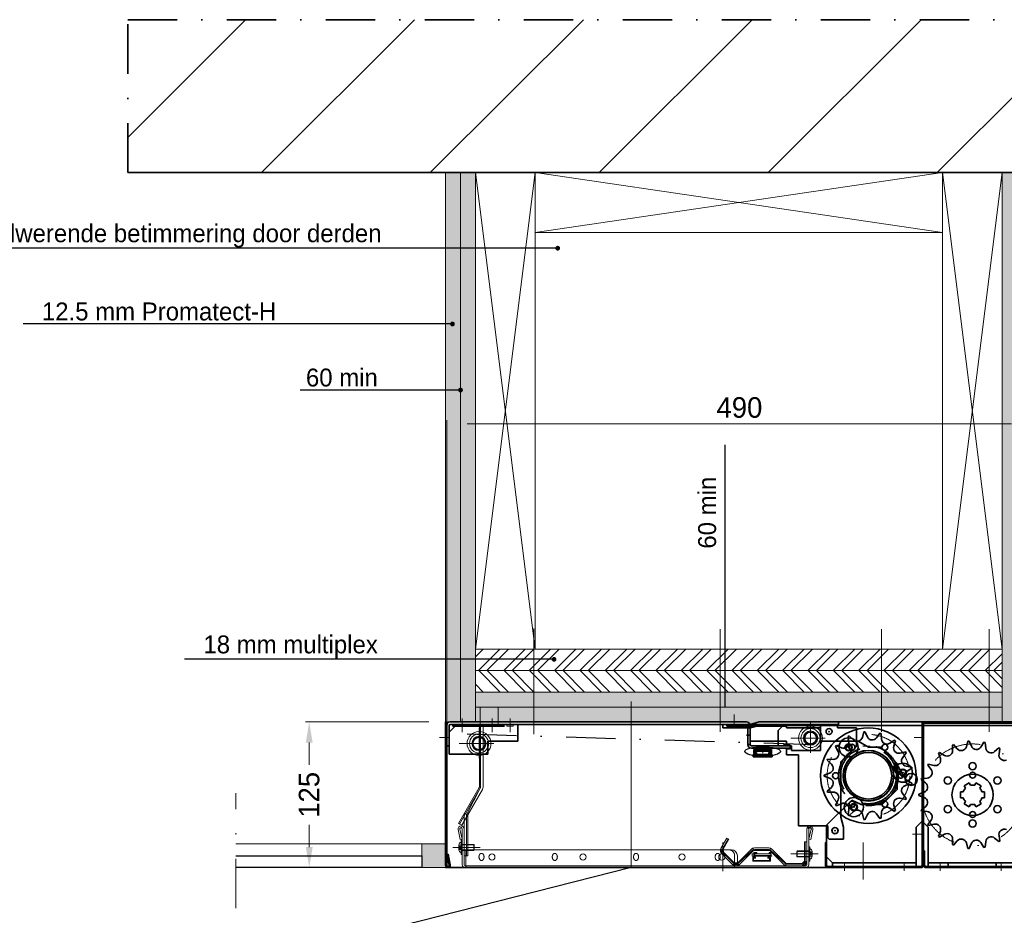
# Model space of a CAD drawing. Extents: x 50445 to 145605, y -10968 to 41989.
# Tile 63 of 256: x 58989 to 63110, y 22555 to 26305. Entities that reach past the tile are written whole.
import ezdxf
from ezdxf import colors
from ezdxf.entities.mleader import LeaderData, LeaderLine
from ezdxf.math import Vec2, Vec3

# ---------------------------------------------------------------- set-up
doc = ezdxf.new("R2010")
doc.units = 0
doc.header["$LTSCALE"] = 414.30304
doc.header["$MEASUREMENT"] = 0
doc.linetypes.add('DASHDOT', pattern=[1, 0.5, -0.25, 0, -0.25])
doc.linetypes.add('DASHED', pattern=[0.75, 0.5, -0.25])
doc.layers.get('0').update_dxf_attribs({"linetype": 'CONTINUOUS'})
doc.layers.get('Defpoints').update_dxf_attribs({"linetype": 'CONTINUOUS'})
for name, color, linetype, lineweight in [('A-CLNG-SUSP', 5, 'CONTINUOUS', 25), ('A-GENM', 6, 'CONTINUOUS', 18), ('BLECH', 5, 'CONTINUOUS', 35), ('ELEKTRIK', 7, 'CONTINUOUS', 0), ('GEWEBE', 171, 'CONTINUOUS', 25), ('GEWINDELINIEN', 94, 'CONTINUOUS', 18), ('HILFSLINIEN', 3, 'CONTINUOUS', 13), ('LIJN18', 30, 'CONTINUOUS', 18), ('LIJN25', 92, 'CONTINUOUS', 18), ('MITTELLINIEN', 7, 'DASHDOT', 18), ('PROMAT', 7, 'CONTINUOUS', 35), ('SCHRAFFUR WÄNDE', 34, 'CONTINUOUS', 18), ('STAHLBAU', 7, 'CONTINUOUS', 35), ('Standard', 7, 'CONTINUOUS', 25), ('UNSICHTBARE', 7, 'DASHED', 18)]:
    doc.layers.add(name, color=color, linetype=linetype, lineweight=lineweight)
doc.dimstyles.get("Standard").update_dxf_attribs({"dimtxt": 0.18, "dimasz": 0.18, "dimexe": 0.18, "dimexo": 0.0625, "dimgap": 0.09, "dimtad": 0, "dimtih": 1, "dimtoh": 1, "dimdec": 4, "dimzin": 0, "dimdsep": 46, "dimtxsty": 'Standard', "dimcen": 0.09, "dimadec": 0, "dimazin": 0, "dimtfac": 1, "dimtdec": 4, "dimtofl": 0, "dimtmove": 0, "dimatfit": 3, "dimfxl": 1, "dimtolj": 1, "dimtzin": 0, "dimarcsym": 0})

# ---------------------------------------------------------------- blocks, each defined once
blk = doc.blocks.new('*D516')
at = {"layer": 'Defpoints', "color": 0, "linetype": 'Continuous', "lineweight": 0, "transparency": 16777216}
for p in [(60200.4, 23364.2), (60716.3, 23364.2), (60781.3, 22754.2)]:
    blk.add_point(p, dxfattribs=at)
at = {"layer": 'LIJN18', "color": 0, "linetype": 'Continuous', "lineweight": 0, "transparency": 16777216}
for p, q in [((60701.3, 23364.2), (60185.4, 23364.2)), ((60200.4, 23278.2), (60200.4, 23184.5)), ((60200.4, 22840.2), (60200.4, 22933.8)), ((60766.3, 22754.2), (60185.4, 22754.2))]:
    blk.add_line(p, q, dxfattribs=at)
for points in [[(60186.1, 23278.2), (60214.8, 23278.2), (60200.4, 23364.2)], [(60186.1, 22840.2), (60214.8, 22840.2), (60200.4, 22754.2)]]:
    blk.add_solid(points, dxfattribs=at)
at = {"layer": 'LIJN18', "color": 0, "linetype": 'Continuous', "lineweight": 0, "transparency": 16777216, "insert": (60200.4, 23059.2), "char_height": 86, "attachment_point": 5, "rotation": 90}
blk.add_mtext('\\A1;125', dxfattribs=at)
blk = doc.blocks.new('*D517')
at = {"layer": 'Defpoints', "color": 0, "linetype": 'Continuous', "lineweight": 0, "transparency": 16777216}
for p in [(60776.3, 24612.4), (60776.3, 23351.7), (63226.3, 23299.2)]:
    blk.add_point(p, dxfattribs=at)
at = {"layer": 'LIJN18', "color": 0, "linetype": 'Continuous', "lineweight": 0, "transparency": 16777216}
for p, q in [((60776.3, 23366.7), (60776.3, 24627.4)), ((63140.3, 24612.4), (60862.3, 24612.4)), ((63226.3, 23314.2), (63226.3, 24627.4))]:
    blk.add_line(p, q, dxfattribs=at)
for points in [[(60862.3, 24626.7), (60862.3, 24598), (60776.3, 24612.4)], [(63140.3, 24626.7), (63140.3, 24598), (63226.3, 24612.4)]]:
    blk.add_solid(points, dxfattribs=at)
at = {"layer": 'LIJN18', "color": 0, "linetype": 'Continuous', "lineweight": 0, "transparency": 16777216, "insert": (62001.3, 24680.4), "char_height": 86, "attachment_point": 5}
blk.add_mtext('\\A1;490', dxfattribs=at)
blk = doc.blocks.new('_Dot')
at = {"color": 0, "linetype": 'ByBlock', "lineweight": -2}
blk.add_line((-0.5, 0), (-1, 0), dxfattribs=at)
at = {"color": 0, "linetype": 'ByBlock', "lineweight": 0, "const_width": 0.5}
blk.add_lwpolyline([(-0.25, 0, 1), (0.25, 0, 1)], format="xyb", close=True, dxfattribs=at)

msp = doc.modelspace()

# ---------------------------------------------------------------- hatches: boundary and pattern name
at = {"layer": 'A-GENM', "lineweight": 5}
msp.add_hatch(color=256, dxfattribs=at).paths.add_polyline_path([(60671.3, 22754.2), (60671.3, 22854.2), (60771.3, 22854.2), (60771.3, 22754.2)], flags=0)
at = {"layer": 'LIJN25', "linetype": 'Continuous', "lineweight": 0}
h = msp.add_hatch(dxfattribs=at)
h.set_pattern_fill('AR-SAND', color=256, scale=20)
h.set_pattern_definition([(37.5, (27074.31, 32276.99), (-1.259867, 38.536475), [0, -30.4, 0, -34, 0, -32.5]), (7.5, (27074.31, 32276.99), (35.395534, 56.44292), [0, -16.4, 0, -27.4, 0, -10.5]), (327.5, (27049.71, 32276.99), (62.282837, 0.11318), [0, -10, 0, -36, 0, -47]), (317.5, (27049.71, 32276.99), (60.12253, 17.55351), [0, -5, 0, -23.6, 0, -27])])
h.paths.add_polyline_path([(60833.8, 25664.2), (60771.3, 25664.2), (60771.3, 23364.2), (60776.3, 23364.2), (60776.3, 23351.7, -0.414214), (60788.8, 23364.2), (60833.8, 23364.2)])
h.paths.add_polyline_path([(60896.3, 25664.2), (60833.8, 25664.2), (60833.8, 23364.2), (60896.3, 23364.2)])
h.paths.add_polyline_path([(63226.3, 25664.2), (63163.8, 25664.2), (63163.8, 23364.2), (63226.3, 23364.2)])
h.paths.add_polyline_path([(63163.8, 25664.2), (63101.3, 25664.2), (63101.3, 23364.2), (63163.8, 23364.2)])
h.paths.add_polyline_path([(63101.3, 23426.7), (63046.3, 23426.7), (63046.3, 23364.2), (63101.3, 23364.2)])
h.paths.add_polyline_path([(63101.3, 23489.2), (63046.3, 23489.2), (63046.3, 23426.7), (63101.3, 23426.7)])
h.paths.add_polyline_path([(63046.3, 23489.2), (62596.3, 23489.2), (62596.3, 23426.7), (63046.3, 23426.7)])
h.paths.add_polyline_path([(63046.3, 23426.7), (62596.3, 23426.7), (62596.3, 23364.2), (63046.3, 23364.2)])
h.paths.add_polyline_path([(62596.3, 23426.7), (61921.3, 23426.7), (61921.3, 23364.2), (62031.3, 23364.2, -0.317837), (62045.4, 23354.2), (62046.3, 23354.2), (62083.6, 23364.2), (62596.3, 23364.2)])
h.paths.add_polyline_path([(62596.3, 23489.2), (61921.3, 23489.2), (61921.3, 23426.7), (62596.3, 23426.7)])
h.paths.add_polyline_path([(61921.3, 23489.2), (61141.3, 23489.2), (61141.3, 23426.7), (61921.3, 23426.7)])
h.paths.add_polyline_path([(61921.3, 23426.7), (61548.8, 23426.7), (61548.8, 23364.2), (61921.3, 23364.2)])
h.paths.add_polyline_path([(61548.8, 23426.7), (61141.3, 23426.7), (61141.3, 23364.2), (61548.8, 23364.2)])
h.paths.add_polyline_path([(61141.3, 23426.7), (60991.3, 23426.7), (60991.3, 23364.2), (61141.3, 23364.2)])
h.paths.add_polyline_path([(61141.3, 23489.2), (60896.3, 23489.2), (60896.3, 23426.7), (61141.3, 23426.7)])
h.paths.add_polyline_path([(60991.3, 23426.7), (60916.3, 23426.7), (60916.3, 23364.2), (60991.3, 23364.2)])
h.paths.add_polyline_path([(60916.3, 23426.7), (60896.3, 23426.7), (60896.3, 23364.2), (60916.3, 23364.2)])
h = msp.add_hatch(dxfattribs=at)
h.set_pattern_fill('ANSI32', color=256, scale=200)
h.set_pattern_definition([(45, (27074.31, 32276.99), (-53.03301, 53.03301), []), (45, (27109.67, 32276.99), (-53.03301, 53.03301), [])])
h.paths.add_polyline_path([(61141.3, 23669.2), (60896.3, 23669.2), (60896.3, 23579.2), (61141.3, 23579.2)])
h.paths.add_polyline_path([(61921.3, 23669.2), (61141.3, 23669.2), (61141.3, 23579.2), (61921.3, 23579.2)])
h.paths.add_polyline_path([(62596.3, 23669.2), (61921.3, 23669.2), (61921.3, 23579.2), (62596.3, 23579.2)])
h.paths.add_polyline_path([(63046.3, 23669.2), (62596.3, 23669.2), (62596.3, 23579.2), (63046.3, 23579.2)])
h.paths.add_polyline_path([(63101.3, 23669.2), (63046.3, 23669.2), (63046.3, 23579.2), (63101.3, 23579.2)])
h = msp.add_hatch(dxfattribs=at)
h.set_pattern_fill('ANSI32', color=256, scale=200, angle=90)
h.set_pattern_definition([(135, (27074.31, 32276.99), (-53.03301, -53.03301), []), (135, (27074.31, 32312.344), (-53.03301, -53.03301), [])])
h.paths.add_polyline_path([(61141.3, 23579.2), (60896.3, 23579.2), (60896.3, 23489.2), (61141.3, 23489.2)])
h.paths.add_polyline_path([(61921.3, 23579.2), (61141.3, 23579.2), (61141.3, 23489.2), (61921.3, 23489.2)])
h.paths.add_polyline_path([(62596.3, 23579.2), (61921.3, 23579.2), (61921.3, 23489.2), (62596.3, 23489.2)])
h.paths.add_polyline_path([(63046.3, 23579.2), (62596.3, 23579.2), (62596.3, 23489.2), (63046.3, 23489.2)])
h.paths.add_polyline_path([(63101.3, 23579.2), (63046.3, 23579.2), (63046.3, 23489.2), (63101.3, 23489.2)])
at = {"layer": 'SCHRAFFUR WÄNDE'}
h = msp.add_hatch(dxfattribs=at)
h.set_pattern_fill('ANSI31', color=256, scale=160, style=0)
h.set_pattern_definition([(45, (-30010.75, -36062.6), (-353.5534, 353.5534), [])])
h.paths.add_polyline_path([(64344.4, 26304.7), (59440.8, 26304.7), (59440.8, 25664.2), (64344.4, 25664.2)])

# ---------------------------------------------------------------- linework, layer by layer
at = {"linetype": 'Continuous', "lineweight": 0}
for p, q in [((60771.3, 23364.2), (60771.3, 25664.2)), ((60833.8, 23364.2), (60833.8, 25664.2)), ((60896.3, 23364.2), (60896.3, 25664.2)), ((60896.3, 25664.2), (61146.3, 23669.2)), ((60896.3, 23669.2), (61146.3, 25664.2)), ((61146.3, 23669.2), (61146.3, 25664.2)), ((61146.3, 25664.2), (61146.3, 25414.2)), ((61146.3, 25664.2), (62851.3, 25414.2)), ((61146.3, 25414.2), (62851.3, 25664.2)), ((62851.3, 25664.2), (62851.3, 23669.2)), ((62851.3, 25664.2), (63101.3, 23669.2)), ((62851.3, 23669.2), (63101.3, 25664.2)), ((63101.3, 23364.2), (63101.3, 25664.2)), ((61146.3, 25414.2), (62851.3, 25414.2)), ((60896.3, 23669.2), (63101.3, 23669.2)), ((60896.3, 23669.2), (61146.3, 23669.2)), ((60896.3, 23579.2), (63101.3, 23579.2)), ((60896.3, 23489.2), (63101.3, 23489.2)), ((60896.3, 23426.7), (63101.3, 23426.7)), ((63226.3, 23364.2), (63101.3, 23364.2)), ((60771.3, 22854.2), (60671.3, 22854.2))]:
    msp.add_line(p, q, dxfattribs=at)
at = {"linetype": 'DASHDOT', "lineweight": 0}
msp.add_line((59893.9, 22584.7), (59893.9, 23066.7), dxfattribs=at)
at = {"layer": 'A-CLNG-SUSP'}
for p, q in [((59893.9, 22804.2), (60671.3, 22804.2)), ((60671.3, 22804.2), (60671.3, 22754.2)), ((60671.3, 22754.2), (59893.9, 22754.2))]:
    msp.add_line(p, q, dxfattribs=at)
at = {"layer": 'A-GENM'}
for p, q in [((60671.3, 22854.2), (59893.9, 22854.2)), ((60671.3, 22854.2), (60771.3, 22854.2)), ((60671.3, 22754.2), (60671.3, 22854.2)), ((60771.3, 22754.2), (60671.3, 22754.2))]:
    msp.add_line(p, q, dxfattribs=at)
at = {"layer": 'BLECH'}
for p, q in [((60771.3, 23364.2), (60776.3, 23364.2)), ((60771.3, 23364.2), (60771.3, 22764.2)), ((60776.3, 23364.2), (60776.3, 22764.2)), ((60776.3, 23351.7), (60776.3, 23264.2)), ((60786.3, 23349.2), (60786.3, 23264.2)), ((60786.3, 23321.7), (60811.3, 23346.7)), ((60788.8, 23364.2), (62031.3, 23364.2)), ((60791.3, 23354.2), (62031.3, 23354.2)), ((60801.3, 23354.2), (60801.3, 23346.7)), ((60801.3, 23354.2), (61073.8, 23354.2)), ((60811.3, 23346.7), (60801.3, 23346.7)), ((61073.8, 23354.2), (61073.8, 23284.2)), ((62046.3, 23354.2), (61931.3, 23354.2)), ((61931.3, 23354.2), (61931.3, 23339.2)), ((62046.3, 23339.2), (61931.3, 23339.2)), ((61948.8, 23346.7), (61948.8, 23354.2)), ((62198.8, 23354.2), (61948.8, 23354.2)), ((62198.8, 23346.7), (61948.8, 23346.7)), ((62031.3, 23354.2), (62050.7, 23354.2)), ((62036.3, 23349.2), (62036.3, 23269.2)), ((62046.3, 23354.2), (62083.6, 23364.2)), ((62046.3, 23354.2), (62046.3, 23284.2)), ((62046.3, 23349.2), (62046.3, 23269.2)), ((62046.3, 23339.2), (62083.6, 23349.2)), ((62083.6, 23364.2), (63200.3, 23364.2)), ((62083.6, 23349.2), (63221.3, 23349.2)), ((62163.8, 23329.2), (62188.8, 23354.2)), ((62163.8, 23264.2), (62163.8, 23329.2)), ((62188.8, 23354.2), (62411.3, 23354.2)), ((62198.8, 23339.2), (62198.8, 23354.2)), ((62341.3, 23339.2), (62198.8, 23339.2)), ((62341.3, 23284.2), (62341.3, 23349.2)), ((62341.3, 23339.2), (62341.3, 23244.2)), ((62411.3, 23354.2), (62411.3, 23339.2)), ((62411.3, 23339.2), (62491.3, 23339.2)), ((62491.3, 23262.2), (62491.3, 23339.2)), ((62766.3, 23364.2), (62766.3, 22764.2)), ((62766.3, 23364.2), (62771.3, 23364.2)), ((62771.3, 23364.2), (62771.3, 22764.2)), ((62771.3, 22824.2), (62771.3, 23359.2)), ((63221.3, 23359.2), (62771.3, 23359.2)), ((60786.3, 23229.2), (60786.3, 23321.7)), ((62031.3, 23309.2), (62046.3, 23309.2)), ((62456.6, 23303.6), (62461.1, 23305.9)), ((62456.6, 23303.6), (62459.5, 23279.8)), ((62461.1, 23305.9), (62478.4, 23289.2)), ((62521.7, 23323.1), (62515.8, 23299.8)), ((62521.7, 23323.1), (62526.7, 23323.6)), ((62526.7, 23323.6), (62536.8, 23301.8)), ((62589.5, 23317.8), (62575.6, 23298.2)), ((62589.5, 23317.8), (62594.3, 23316.4)), ((62594.3, 23316.4), (62595.8, 23292.4)), ((62650.8, 23288.3), (62630.7, 23275.1)), ((62650.8, 23288.3), (62654.7, 23285.3)), ((60776.3, 23264.2), (60786.3, 23264.2)), ((60948.8, 23284.2), (60948.8, 23229.2)), ((60948.8, 23284.2), (61073.8, 23284.2)), ((62036.3, 23269.2), (62046.3, 23269.2)), ((62198.8, 23284.2), (62046.3, 23284.2)), ((62051.3, 23264.2), (62213.8, 23264.2)), ((62051.3, 23254.2), (62213.8, 23254.2)), ((62163.8, 23264.2), (62183.8, 23264.2)), ((62183.8, 23266.7), (62213.8, 23266.7)), ((62183.8, 23266.7), (62183.8, 23264.2)), ((62198.8, 23264.2), (62198.8, 23284.2)), ((62198.8, 23264.2), (62218.8, 23264.2)), ((62198.8, 23226.7), (62198.8, 23251.7)), ((62198.8, 23251.7), (62213.8, 23251.7)), ((62213.8, 23266.7), (62213.8, 23251.7)), ((62213.8, 23254.2), (62213.8, 23264.2)), ((62218.8, 23244.2), (62218.8, 23264.2)), ((62341.3, 23284.2), (62498, 23284.2)), ((62402.9, 23261.9), (62406.3, 23265.6)), ((62402.9, 23261.9), (62414.2, 23240.7)), ((62406.3, 23265.6), (62428.4, 23256.3)), ((62426.3, 23197.2), (62491.3, 23262.2)), ((62541.3, 23259.2), (62498, 23284.2)), ((62541.3, 23259.2), (62592.2, 23259.2)), ((62592.2, 23259.2), (62661.3, 23190.1)), ((62654.7, 23285.3), (62647.5, 23262.3)), ((62892.8, 23267.7), (62897.4, 23269.5)), ((62892.8, 23267.7), (62893.3, 23244.1)), ((62897.4, 23269.5), (62913.1, 23251.9)), ((62958, 23283.3), (62951.5, 23260.7)), ((62963, 23283.7), (62958, 23283.3)), ((62963, 23283.7), (62972.7, 23262.3)), ((63024.9, 23279.1), (63012.1, 23259.3)), ((63029.8, 23278), (63024.9, 23279.1)), ((63029.8, 23278), (63032.8, 23254.6)), ((63087.6, 23255.3), (63069.5, 23240.2)), ((63087.6, 23255.3), (63091.9, 23252.8)), ((63091.9, 23252.8), (63087.9, 23229.5)), ((60786.3, 23229.2), (60948.8, 23229.2)), ((62058.8, 23217.7), (62058.8, 23227.7)), ((62138.8, 23227.7), (62058.8, 23227.7)), ((62138.8, 23217.7), (62058.8, 23217.7)), ((62138.8, 23217.7), (62138.8, 23227.7)), ((62198.8, 23226.7), (62248.8, 23226.7)), ((62341.3, 23244.2), (62218.8, 23244.2)), ((62248.8, 22929.2), (62248.8, 23226.7)), ((62367.9, 23203.7), (62369.7, 23208.3)), ((62369.7, 23208.3), (62393.7, 23207.6)), ((62697.2, 23238.7), (62673.7, 23233.6)), ((62699.9, 23234.4), (62684.8, 23215.6)), ((62697.2, 23238.7), (62699.9, 23234.4)), ((62835, 23233.5), (62839, 23236.6)), ((62835, 23233.5), (62842.5, 23211.1)), ((62839, 23236.6), (62859.1, 23224.4)), ((62367.9, 23203.7), (62386.1, 23188)), ((62426.3, 23197.2), (62426.3, 22965.3)), ((62667.7, 23133.9), (62648.2, 23167.7)), ((62661.3, 23190.1), (62661.3, 23081.2)), ((62685.9, 23144.4), (62666.4, 23178.2)), ((62722.6, 23175.6), (62698.9, 23179.4)), ((62723.6, 23170.7), (62702.8, 23158.6)), ((62722.6, 23175.6), (62723.6, 23170.7)), ((62790, 23183.8), (62792.8, 23188)), ((62790, 23183.8), (62803.7, 23164.7)), ((62792.8, 23188), (62815.6, 23182.2)), ((62356.3, 23141.7), (62379, 23149.7)), ((62356.3, 23136.7), (62356.3, 23141.7)), ((62356.3, 23136.7), (62379, 23128.6)), ((62761.5, 23123.1), (62763, 23127.9)), ((62761.5, 23123.1), (62780.3, 23108.8)), ((62763, 23127.9), (62786.5, 23129.1)), ((62367.9, 23074.7), (62386.1, 23090.4)), ((62599.3, 23019.2), (62661.3, 23081.2)), ((62722.6, 23102.7), (62698.9, 23099)), ((62723.6, 23107.6), (62702.8, 23119.7)), ((62723.6, 23107.6), (62722.6, 23102.7)), ((62369.7, 23070), (62367.9, 23074.7)), ((62369.7, 23070), (62393.7, 23070.7)), ((62697.2, 23039.7), (62673.7, 23044.7)), ((62699.9, 23043.9), (62684.8, 23062.7)), ((62699.9, 23043.9), (62697.2, 23039.7)), ((62752.3, 23061.7), (62774.4, 23069.8)), ((62752.3, 23056.7), (62752.3, 23061.7)), ((62752.3, 23056.7), (62774.4, 23048.5)), ((62471.4, 23037.3), (62366.3, 22932.2)), ((62402.9, 23016.4), (62414.2, 23037.6)), ((62406.3, 23012.7), (62402.9, 23016.4)), ((62406.3, 23012.7), (62428.4, 23022)), ((62456.6, 22974.7), (62459.5, 22998.6)), ((62471.4, 23037.3), (62510.2, 23019.2)), ((62510.2, 23019.2), (62599.3, 23019.2)), ((62650.8, 22990), (62630.7, 23003.3)), ((62654.7, 22993.1), (62647.5, 23016)), ((62761.5, 22995.2), (62780.3, 23009.5)), ((62426.3, 22965.3), (62436.3, 22924.2)), ((62461.1, 22972.5), (62456.6, 22974.7)), ((62461.1, 22972.5), (62478.4, 22989.2)), ((62521.7, 22955.2), (62515.8, 22978.5)), ((62526.7, 22954.7), (62536.8, 22976.6)), ((62589.5, 22960.6), (62575.6, 22980.1)), ((62594.3, 22961.9), (62589.5, 22960.6)), ((62594.3, 22961.9), (62595.8, 22985.9)), ((62654.7, 22993.1), (62650.8, 22990)), ((62763, 22990.5), (62761.5, 22995.2)), ((62763, 22990.5), (62786.5, 22989.2)), ((62248.8, 22929.2), (62371.3, 22929.2)), ((62366.3, 22799.2), (62366.3, 22932.2)), ((62371.3, 22929.2), (62371.3, 22879.2)), ((62436.3, 22924.2), (62436.3, 22874.2)), ((62526.7, 22954.7), (62521.7, 22955.2)), ((62741.3, 22924.2), (62766.3, 22949.2)), ((62741.3, 22924.2), (62741.3, 22759.2)), ((62766.3, 22949.2), (62791.3, 22924.2)), ((62790, 22934.5), (62803.7, 22953.7)), ((62792.8, 22930.4), (62790, 22934.5)), ((62791.3, 22759.2), (62791.3, 22924.2)), ((62792.8, 22930.4), (62815.6, 22936.1)), ((62371.3, 22879.2), (62376.3, 22874.2)), ((62376.3, 22874.2), (62436.3, 22874.2)), ((62835, 22884.8), (62842.5, 22907.2)), ((62839, 22881.7), (62835, 22884.8)), ((62839, 22881.7), (62859.1, 22893.9)), ((62892.8, 22850.6), (62893.3, 22874.2)), ((63087.6, 22863.1), (63069.5, 22878.1)), ((63091.9, 22865.6), (63087.9, 22888.8)), ((62361.3, 22859.2), (62366.3, 22859.2)), ((62361.3, 22764.2), (62361.3, 22859.2)), ((62366.3, 22764.2), (62366.3, 22859.2)), ((62897.4, 22848.8), (62892.8, 22850.6)), ((62897.4, 22848.8), (62913.1, 22866.4)), ((62958, 22835), (62951.5, 22857.6)), ((62963, 22834.6), (62958, 22835)), ((62963, 22834.6), (62972.7, 22856.1)), ((63024.9, 22839.3), (63012.1, 22859)), ((63029.8, 22840.4), (63024.9, 22839.3)), ((63029.8, 22840.4), (63032.8, 22863.7)), ((63091.9, 22865.6), (63087.6, 22863.1)), ((60776.8, 22809.2), (60781.7, 22810.3)), ((60786.2, 22765.2), (60776.8, 22809.2)), ((60791.1, 22766.2), (60781.7, 22810.3)), ((62391.3, 22774.2), (62366.3, 22799.2)), ((62771.3, 22764.2), (62771.3, 22824.2)), ((62776.3, 22824.2), (62771.3, 22824.2)), ((62776.3, 22824.2), (62776.3, 22764.2)), ((62371.3, 22754.2), (60771.3, 22754.2)), ((62761.3, 22759.2), (62371.3, 22759.2)), ((62761.3, 22754.2), (62371.3, 22754.2)), ((62391.3, 22774.2), (62391.3, 22759.2)), ((62741.3, 22774.2), (62391.3, 22774.2)), ((62391.3, 22759.2), (62741.3, 22759.2)), ((62781.3, 22759.2), (63216.3, 22759.2)), ((62781.3, 22754.2), (63216.3, 22754.2)), ((62791.3, 22774.2), (62881.3, 22774.2)), ((62791.3, 22759.2), (63076.3, 22759.2)), ((62881.3, 22774.2), (63061.3, 22774.2)), ((63061.3, 22774.2), (63196.3, 22774.2)), ((63076.3, 22759.2), (63196.3, 22759.2))]:
    msp.add_line(p, q, dxfattribs=at)
at = {"layer": 'BLECH', "linetype": 'DASHED'}
for p, q in [((60811.3, 23346.7), (61073.8, 23346.7)), ((62341.3, 23349.2), (62341.3, 23354.2)), ((62341.3, 23354.2), (62416.3, 23354.2)), ((62416.3, 23354.2), (62416.3, 23364.2)), ((62874.8, 22774.2), (62874.8, 22759.2)), ((63076.3, 22774.2), (63076.3, 22759.2))]:
    msp.add_line(p, q, dxfattribs=at)
at = {"layer": 'BLECH', "lineweight": 0}
for p, q in [((60913.1, 23354.2), (60913.1, 23091.9)), ((60928.1, 23354.2), (60928.1, 23091.9)), ((60825.8, 22939.3), (60912.4, 23089.4)), ((60838.8, 22931.8), (60925.4, 23081.9)), ((60848.8, 22973.8), (60848.8, 22804.2)), ((60863.8, 22804.2), (60863.8, 22973.8)), ((60838.8, 22931.8), (60825.8, 22939.3)), ((60831.4, 22915.6), (60840.2, 22874.1)), ((60841.3, 22916.7), (60841.3, 22766.7)), ((60848.8, 22916.7), (60848.8, 22766.7)), ((62283.8, 22766.7), (62283.8, 22916.7)), ((62291.3, 22766.7), (62291.3, 22916.7)), ((62301.2, 22915.6), (62292.3, 22874.1)), ((60824, 22914.1), (60832.9, 22872.5)), ((60832.9, 22872.5), (60840.2, 22874.1)), ((61948.4, 22878.1), (61924.5, 22836.7)), ((61948.4, 22878.1), (61957.1, 22873.1)), ((62299.7, 22872.5), (62292.3, 22874.1)), ((62308.5, 22914.1), (62299.7, 22872.5)), ((61957.1, 22873.1), (61933.2, 22831.7)), ((62064.3, 22836.7), (62124, 22836.7)), ((62273.8, 22781.7), (62273.8, 22861.7)), ((62273.8, 22861.7), (62283.8, 22861.7)), ((62283.8, 22781.7), (62283.8, 22861.7)), ((60848.8, 22804.2), (60863.8, 22804.2)), ((60856.3, 22829.2), (60856.3, 22754.2)), ((61967.7, 22829.2), (60865.1, 22829.2)), ((61927.7, 22812.6), (61972.7, 22767.5)), ((61934.8, 22819.6), (61979.8, 22774.6)), ((61992.7, 22761.7), (61992.7, 22804.2)), ((62050.2, 22830.8), (61994, 22774.6)), ((62057.2, 22823.7), (62001, 22767.5)), ((62054.2, 22812.5), (62134.2, 22812.5)), ((62054.2, 22812.5), (62054.2, 22802.5)), ((62054.2, 22802.5), (62134.2, 22802.5)), ((62064.4, 22826.7), (62124, 22826.7)), ((62131.1, 22823.7), (62187.3, 22767.5)), ((62134.2, 22812.5), (62134.2, 22802.5)), ((62138.1, 22830.8), (62194.4, 22774.6)), ((60853.8, 22761.7), (62278.8, 22761.7)), ((60853.8, 22754.2), (62278.8, 22754.2)), ((62201.4, 22771.7), (62263.8, 22771.7)), ((62201.4, 22761.7), (62263.8, 22761.7))]:
    msp.add_line(p, q, dxfattribs=at)
at = {"layer": 'BLECH', "linetype": 'DASHED', "lineweight": 0}
for p, q in [((60856.3, 22829.2), (61956.3, 22829.2)), ((61981.3, 22804.2), (61981.3, 22754.2))]:
    msp.add_line(p, q, dxfattribs=at)
at = {"layer": 'BLECH'}
for centre, radius in [((62541.3, 23139.2), 200), ((62376.3, 23324.2), 12.5), ((62376.3, 23324.2), 12.5), ((62298.8, 23296.7), 25), ((62541.3, 23139.2), 106.2), ((62472.5, 23258.2), 12.5), ((62610, 23258.2), 12.5), ((62541.3, 23139.2), 105.5), ((62977.3, 23179.2), 15), ((62403.8, 23139.2), 12.5), ((62873.4, 23119.2), 15), ((62977.3, 23059.2), 86.3), ((63081.2, 23119.2), 15), ((62472.5, 23020.1), 12.5), ((62610, 23020.1), 12.5), ((62873.4, 22999.2), 15), ((63081.2, 22999.2), 15), ((62401.3, 22909.2), 13), ((62401.3, 22909.2), 12.5), ((62977.3, 22939.2), 15)]:
    msp.add_circle(centre, radius, dxfattribs=at)
at = {"layer": 'BLECH', "lineweight": 0}
for centre in [(60965.1, 22799.2), (61346.7, 22799.2), (61761.1, 22799.2), (61927.7, 22799.2)]:
    msp.add_circle(centre, 13, dxfattribs=at)
at = {"layer": 'BLECH'}
for centre, radius, start, end in [((60788.8, 23351.7), 12.5, 90, 180), ((60791.3, 23349.2), 5, 90, 180), ((62031.3, 23349.2), 15, 0, 90), ((62031.3, 23349.2), 5, 0, 90), ((62494, 23305.4), 22.5, 226.0305, 345.7342), ((62557.2, 23311.2), 22.5, 204.854, 324.5578), ((62618.3, 23293.8), 22.5, 183.6775, 303.3813), ((62051.3, 23269.2), 15, 180, 270), ((62051.3, 23269.2), 5, 180, 270), ((62437.1, 23277.1), 22.5, 247.207, 6.9107), ((62669, 23255.6), 22.5, 162.5011, 282.2048), ((62929.9, 23266.8), 22.5, 221.626, 344.0883), ((62993.2, 23271.6), 22.5, 204.4831, 326.9454), ((63055.1, 23257.5), 22.5, 187.3403, 309.8026), ((62394.4, 23230.1), 22.5, 268.3834, 28.0872), ((62702.4, 23201.6), 22.5, 141.3246, 261.0283), ((62821.1, 23204.1), 22.5, 255.9117, 18.374), ((62870.8, 23243.6), 22.5, 238.7689, 1.2311), ((63110.1, 23225.7), 22.5, 170.1974, 292.6597), ((62371.4, 23170.9), 22.5, 289.5599, 49.2636), ((62657.3, 23172.9), 10.5, 30, 210), ((62785.3, 23151.6), 22.5, 273.0546, 35.5169), ((62371.4, 23107.4), 22.5, 310.7364, 70.4401), ((62676.8, 23139.2), 10.5, 210, 30), ((62714.1, 23139.2), 22.5, 120.1481, 239.8519), ((62702.4, 23076.7), 22.5, 98.9717, 218.6754), ((62766.6, 23090.9), 22.5, 290.1974, 52.6597), ((62394.4, 23048.2), 22.5, 331.9128, 91.6166), ((62669, 23022.7), 22.5, 77.7952, 197.4989), ((62766.6, 23027.4), 22.5, 307.3403, 69.8026), ((62437.1, 23001.3), 22.5, 353.0893, 112.793), ((62618.3, 22984.5), 22.5, 56.6187, 176.3225), ((62494, 22973), 22.5, 14.2658, 133.9695), ((62557.2, 22967.1), 22.5, 35.4422, 155.146), ((62785.3, 22966.7), 22.5, 324.4831, 86.9454), ((62821.1, 22914.3), 22.5, 341.626, 104.0883), ((62870.8, 22874.7), 22.5, 358.7689, 121.2311), ((62929.9, 22851.5), 22.5, 15.9117, 138.374), ((63055.1, 22860.9), 22.5, 50.1974, 172.6597), ((63110.1, 22892.6), 22.5, 67.3403, 189.8026), ((62993.2, 22846.7), 22.5, 33.0546, 155.5169), ((60781.3, 22764.2), 10, 180, 12), ((60781.3, 22764.2), 5, 180, 12), ((62371.3, 22764.2), 10, 180, 270), ((62371.3, 22764.2), 5, 180, 270), ((62761.3, 22764.2), 10, 270, 0), ((62761.3, 22764.2), 5, 270, 0), ((62781.3, 22764.2), 10, 180, 270), ((62781.3, 22764.2), 5, 180, 270)]:
    msp.add_arc(centre, radius, start, end, dxfattribs=at)
at = {"layer": 'BLECH', "lineweight": 0}
for centre, radius, start, end in [((60908.1, 23091.9), 5, 330, 0), ((60908.1, 23091.9), 20, 330, 0), ((60868.8, 22973.8), 20, 150, 180), ((60868.8, 22973.8), 5, 150, 180), ((60836.3, 22916.7), 12.5, 90, 192), ((60836.3, 22916.7), 5, 90, 192), ((60836.3, 22916.7), 12.5, 0, 90), ((60836.3, 22916.7), 5, 0, 90), ((62296.3, 22916.7), 12.5, 90, 180), ((62296.3, 22916.7), 5, 90, 180), ((62296.3, 22916.7), 12.5, 348, 90), ((62296.3, 22916.7), 5, 348, 90), ((61941.9, 22826.7), 20, 150, 225), ((62064.3, 22816.7), 20, 90, 135), ((62124, 22816.7), 20, 45, 90), ((61941.9, 22826.7), 10, 150, 225), ((61967.7, 22804.2), 25, 0, 90), ((62064.3, 22816.7), 10, 90, 135), ((62124, 22816.7), 10, 45, 90), ((60853.8, 22766.7), 12.5, 180, 270), ((60853.8, 22766.7), 5, 180, 270), ((61986.9, 22781.7), 20, 225, 315), ((61986.9, 22781.7), 10, 225, 315), ((62201.4, 22781.7), 20, 225, 270), ((62201.4, 22781.7), 10, 225, 270), ((62263.8, 22781.7), 10, 270, 0), ((62263.8, 22781.7), 20, 270, 0), ((62278.8, 22766.7), 12.5, 270, 0), ((62278.8, 22766.7), 5, 270, 0)]:
    msp.add_arc(centre, radius, start, end, dxfattribs=at)
at = {"layer": 'BLECH', "linetype": 'DASHED', "lineweight": 0}
msp.add_arc((61956.3, 22804.2), 25, 0, 90, dxfattribs=at)
for centre in [(60921.7, 22799.2), (61228.5, 22799.2), (61568.6, 22799.2), (61910.3, 22799.2)]:
    msp.add_ellipse(centre, major_axis=(0, -15), ratio=0.707107, dxfattribs=at)
at = {"layer": 'BLECH'}
for p in [(62376.3, 23324.2), (62458.1, 23257.9), (62685.7, 23151.8), (62480.2, 23007.7), (62401.3, 22909.2)]:
    msp.add_point(p, dxfattribs=at)
at = {"layer": 'ELEKTRIK'}
for centre, radius in [((62298.8, 23296.7), 50), ((62298.8, 23296.7), 40), ((60911.3, 23274.2), 50), ((60911.3, 23274.2), 40), ((60911.3, 23274.2), 30), ((62298.8, 23296.7), 30)]:
    msp.add_circle(centre, radius, dxfattribs=at)
at = {"layer": 'GEWEBE'}
msp.add_ellipse((62098.5, 23240.9), major_axis=(75, 0), ratio=0.266667, dxfattribs=at)
at = {"layer": 'GEWINDELINIEN', "lineweight": 0}
for p, q in [((60841.3, 22849.9), (60891.3, 22849.9)), ((60841.3, 22828.4), (60891.3, 22828.4)), ((62291.3, 22822.4), (62241.3, 22822.4)), ((62291.3, 22800.9), (62241.3, 22800.9))]:
    msp.add_line(p, q, dxfattribs=at)
at = {"layer": 'HILFSLINIEN'}
for p, q in [((61141.3, 23313.8), (61141.3, 23754.9)), ((61921.3, 23752.5), (61921.3, 23323.2)), ((62596.3, 23752.5), (62596.3, 23323.2)), ((63046.3, 23752.5), (63046.3, 23323.2)), ((60916.3, 23354.2), (60916.3, 23426.7)), ((60991.3, 23354.2), (60991.3, 23425.9)), ((61548.8, 22754.2), (61548.8, 23450.6)), ((61978.8, 23394.9), (61978.8, 23337.8)), ((60774.6, 23364.2), (60774.6, 22764.2)), ((61978.8, 23346.7), (61978.8, 23365.3)), ((62767.9, 23364.2), (62767.9, 22764.2)), ((60745.2, 23299.2), (60776.3, 23299.2)), ((60759.7, 23299.2), (60786.3, 23299.2)), ((62771.3, 23299.2), (62732.2, 23299.2)), ((62098.8, 23233.2), (62098.8, 23264.2)), ((62132.4, 23240.9), (62065.2, 23240.9)), ((62771.3, 22894.2), (62725.4, 22894.2)), ((62364.6, 22764.2), (62364.6, 22859.2)), ((62519.3, 22705.2), (62519.3, 22859.2)), ((60787.8, 22765.5), (60778.4, 22809.6)), ((62774.6, 22824.2), (62774.6, 22764.2)), ((62361.3, 22754.2), (62291.3, 22754.2)), ((62761.3, 22757.5), (62371.3, 22757.5)), ((62441.3, 22774.2), (62441.3, 22741)), ((62441.3, 22774.2), (62441.3, 22741)), ((62691.3, 22774.2), (62691.3, 22741)), ((62691.3, 22774.2), (62691.3, 22741)), ((62781.3, 22757.5), (63216.3, 22757.5)), ((62841.3, 22774.2), (62841.3, 22741)), ((62841.3, 22774.2), (62841.3, 22741)), ((63096.3, 22774.2), (63096.3, 22741)), ((63096.3, 22774.2), (63096.3, 22741))]:
    msp.add_line(p, q, dxfattribs=at)
at = {"layer": 'HILFSLINIEN', "lineweight": 0}
for p, q in [((60918.1, 23354.2), (60918.1, 23091.9)), ((60830.1, 22936.8), (60916.7, 23086.9)), ((60916.7, 23086.9), (60860.1, 22978.8)), ((60858.8, 22804.2), (60858.8, 22973.8)), ((61954.2, 22874.8), (61930.3, 22833.3)), ((60871.1, 22839.2), (60840.2, 22839.2)), ((61924.5, 22836.7), (61927.7, 22812.6)), ((61931.3, 22739.4), (61931.3, 22859.7)), ((62064.3, 22836.7), (62050.2, 22830.8)), ((62056.7, 22835.1), (62060.8, 22825.2)), ((62124, 22836.7), (62138.1, 22830.8)), ((62131.7, 22835.1), (62127.5, 22825.2)), ((62277.1, 22781.7), (62277.1, 22861.7)), ((61934, 22825.7), (61922, 22824.1)), ((61932.4, 22817.3), (61977.5, 22772.2)), ((61933.2, 22831.7), (61934.8, 22819.6)), ((61996.4, 22772.3), (62054.9, 22826.1)), ((62064.3, 22826.7), (62057.2, 22823.7)), ((62064.3, 22830), (62124, 22830)), ((62124, 22826.7), (62131.1, 22823.7)), ((62133.4, 22826.1), (62192.8, 22771.5)), ((62251.4, 22811.7), (62313.4, 22811.7)), ((61972.7, 22767.5), (62001, 22767.5)), ((61979.8, 22774.6), (61994, 22774.6)), ((61986.9, 22774.6), (61986.9, 22761.7)), ((62187.3, 22767.5), (62201.4, 22761.7)), ((62193.8, 22763.2), (62197.9, 22773.1)), ((62194.4, 22774.6), (62201.4, 22771.7)), ((62201.4, 22768.3), (62263.8, 22768.3)), ((62263.8, 22771.7), (62273.8, 22781.7)), ((62283.8, 22781.7), (62263.8, 22761.7)), ((62277.9, 22767.5), (62268.8, 22776.7))]:
    msp.add_line(p, q, dxfattribs=at)
for centre, radius, start, end in [((60908.1, 23091.9), 10, 330, 0), ((60868.8, 22973.8), 10, 150, 180), ((62296.3, 22916.7), 7.5, 90, 180), ((62296.3, 22916.7), 7.5, 348, 90), ((61941.9, 22826.7), 13.3, 150.3844, 225), ((62064.3, 22816.7), 13.3, 90, 135), ((62124, 22816.7), 13.3, 45, 90), ((61986.9, 22781.7), 13.3, 225, 315.3167), ((62201.4, 22781.7), 13.3, 229.8116, 270), ((62263.8, 22781.7), 13.3, 270, 0)]:
    msp.add_arc(centre, radius, start, end, dxfattribs=at)
at = {"layer": 'HILFSLINIEN'}
for centre, start, end in [((60781.3, 22764.2), 180, 12), ((62371.3, 22764.2), 180, 270), ((62761.3, 22764.2), 270, 0), ((62781.3, 22764.2), 180, 270)]:
    msp.add_arc(centre, 6.67, start, end, dxfattribs=at)
at = {"layer": 'LIJN18', "linetype": 'ByBlock', "lineweight": -2}
for points in [[(61941.3, 23426.7), (61941.3, 24524.1)], [(61548.8, 22754.2), (60181.6, 22407.6)]]:
    msp.add_lwpolyline(points, dxfattribs=at)
at = {"layer": 'MITTELLINIEN'}
for p, q in [((60841.3, 23321.7), (60841.3, 23379.2)), ((60966.3, 23321.7), (60966.3, 23379.2)), ((61041.3, 23321.7), (61041.3, 23379.2)), ((60911.3, 23339.3), (60911.3, 23212)), ((62298.8, 23361.8), (62298.8, 23234.5)), ((62360.6, 23296.7), (62216.1, 23296.7)), ((60973.1, 23274.2), (60828.6, 23274.2))]:
    msp.add_line(p, q, dxfattribs=at)
at = {"layer": 'MITTELLINIEN', "lineweight": 0}
for p, q in [((60801.3, 22839.2), (60916.3, 22839.2)), ((62331.3, 22811.7), (62216.3, 22811.7))]:
    msp.add_line(p, q, dxfattribs=at)
at = {"layer": 'MITTELLINIEN'}
for centre, radius in [((62541.3, 23139.2), 172.8), ((62977.3, 23059.2), 213)]:
    msp.add_circle(centre, radius, dxfattribs=at)
at = {"layer": 'PROMAT', "linetype": 'DASHDOT'}
for p, q in [((59440.8, 26304.7), (64344.4, 26304.7)), ((59440.8, 25664.2), (59440.8, 26304.7))]:
    msp.add_line(p, q, dxfattribs=at)
at = {"layer": 'PROMAT'}
msp.add_line((64344.4, 25664.2), (59440.8, 25664.2), dxfattribs=at)
at = {"layer": 'STAHLBAU'}
for p, q in [((62061.2, 23246.7), (62061.2, 23241.7)), ((62133.7, 23249.2), (62063.7, 23249.2)), ((62132.4, 23245.9), (62065.2, 23245.9)), ((62065.2, 23245.9), (62065.2, 23235.9)), ((62132.4, 23245.9), (62132.4, 23235.9)), ((62136.2, 23246.7), (62136.2, 23241.7)), ((62061.9, 23240.9), (62061.2, 23241.7)), ((62061.9, 23240.9), (62061.2, 23240.2)), ((62061.2, 23240.2), (62061.2, 23235.2)), ((62063.7, 23232.7), (62072.4, 23232.7)), ((62065.2, 23235.9), (62072.4, 23235.9)), ((62072.4, 23235.9), (62072.4, 23232.7)), ((62132.4, 23235.9), (62124.9, 23235.9)), ((62124.9, 23235.9), (62124.9, 23232.7)), ((62133.7, 23232.7), (62124.9, 23232.7)), ((62135.4, 23240.9), (62136.2, 23241.7)), ((62135.4, 23240.9), (62136.2, 23240.2)), ((62136.2, 23240.2), (62136.2, 23235.2)), ((62941.4, 23096.2), (62963.1, 23108.7)), ((62941.4, 23096.2), (62946.9, 23086.7)), ((62963.1, 23108.7), (62968.6, 23099.2)), ((62991.5, 23108.7), (62986, 23099.2)), ((62991.5, 23108.7), (63013.1, 23096.2)), ((63013.1, 23096.2), (63007.6, 23086.7)), ((62927.3, 23046.7), (62927.3, 23071.7)), ((62927.3, 23071.7), (62938.2, 23071.7)), ((62927.3, 23046.7), (62938.2, 23046.7)), ((63027.3, 23071.7), (63016.3, 23071.7)), ((63027.3, 23046.7), (63016.3, 23046.7)), ((63027.3, 23071.7), (63027.3, 23046.7)), ((62941.4, 23022.1), (62946.9, 23031.6)), ((62963.1, 23009.6), (62941.4, 23022.1)), ((62963.1, 23009.6), (62968.6, 23019.1)), ((62991.5, 23009.6), (62986, 23019.1)), ((63013.1, 23022.1), (62991.5, 23009.6)), ((63013.1, 23022.1), (63007.6, 23031.6))]:
    msp.add_line(p, q, dxfattribs=at)
at = {"layer": 'STAHLBAU', "lineweight": 0}
for p, q in [((60826.3, 22849.2), (60826.3, 22829.2)), ((60836.3, 22869.2), (60836.3, 22809.2)), ((60836.3, 22869.2), (60841.3, 22869.2)), ((60841.3, 22869.2), (60841.3, 22809.2)), ((60841.3, 22851.7), (60889.5, 22851.7)), ((60889.5, 22851.7), (60889.5, 22826.7)), ((60889.5, 22851.7), (60891.3, 22849.9)), ((60891.3, 22849.9), (60891.3, 22828.4)), ((62291.3, 22781.7), (62291.3, 22841.7)), ((62291.3, 22841.7), (62296.3, 22841.7)), ((62296.3, 22781.7), (62296.3, 22841.7)), ((60841.3, 22809.2), (60836.3, 22809.2)), ((60841.3, 22826.7), (60889.5, 22826.7)), ((60889.5, 22826.7), (60891.3, 22828.4)), ((62056.8, 22790), (62056.8, 22795)), ((62059.3, 22797.5), (62068, 22797.5)), ((62060.5, 22784.3), (62060.5, 22794.3)), ((62060.5, 22794.3), (62068, 22794.3)), ((62062.2, 22810.7), (62062.2, 22815.7)), ((62063, 22809.9), (62062.2, 22810.7)), ((62063, 22809.9), (62062.2, 22809.2)), ((62062.2, 22804.2), (62062.2, 22809.2)), ((62064.7, 22818.2), (62073.5, 22818.2)), ((62064.7, 22801.7), (62134.7, 22801.7)), ((62066, 22804.9), (62066, 22814.9)), ((62066, 22814.9), (62073.5, 22814.9)), ((62066, 22804.9), (62133.2, 22804.9)), ((62068, 22794.3), (62068, 22797.5)), ((62073.5, 22814.9), (62073.5, 22818.2)), ((62129.3, 22797.5), (62120.5, 22797.5)), ((62120.5, 22794.3), (62120.5, 22797.5)), ((62127.8, 22794.3), (62120.5, 22794.3)), ((62134.7, 22818.2), (62126, 22818.2)), ((62126, 22814.9), (62126, 22818.2)), ((62133.2, 22814.9), (62126, 22814.9)), ((62127.8, 22784.3), (62127.8, 22794.3)), ((62131.8, 22790), (62131.8, 22795)), ((62133.2, 22804.9), (62133.2, 22814.9)), ((62243, 22824.2), (62241.3, 22822.4)), ((62241.3, 22800.9), (62241.3, 22822.4)), ((62243, 22799.2), (62241.3, 22800.9)), ((62243, 22799.2), (62243, 22824.2)), ((62291.3, 22824.2), (62243, 22824.2)), ((62291.3, 22799.2), (62243, 22799.2)), ((62306.3, 22801.7), (62306.3, 22821.7)), ((62057.5, 22789.3), (62056.8, 22790)), ((62057.5, 22789.3), (62056.8, 22788.5)), ((62056.8, 22783.5), (62056.8, 22788.5)), ((62059.3, 22781), (62129.3, 22781)), ((62060.5, 22784.3), (62127.8, 22784.3)), ((62131, 22789.3), (62131.8, 22790)), ((62131, 22789.3), (62131.8, 22788.5)), ((62131.8, 22783.5), (62131.8, 22788.5)), ((62296.3, 22781.7), (62291.3, 22781.7))]:
    msp.add_line(p, q, dxfattribs=at)
at = {"layer": 'STAHLBAU', "color": 5}
msp.add_circle((60911.3, 23274.2), 26.2, dxfattribs=at)
at = {"layer": 'STAHLBAU'}
for centre, radius in [((62458.1, 23257.9), 40), ((62458.1, 23257.9), 15), ((62458.1, 23257.9), 12.5), ((62541.3, 23139.2), 105), ((62541.3, 23139.2), 97.5), ((62685.7, 23151.8), 40), ((62685.7, 23151.8), 15), ((62685.7, 23151.8), 12.5), ((62720.6, 23123.5), 25), ((62977.3, 23141.6), 12.5), ((62480.2, 23007.7), 40), ((62480.2, 23007.7), 15), ((62480.2, 23007.7), 12.5), ((62977.3, 22976.8), 12.5)]:
    msp.add_circle(centre, radius, dxfattribs=at)
at = {"layer": 'STAHLBAU', "linetype": 'DASHED'}
for radius in [125, 117.5]:
    msp.add_circle((62541.3, 23139.2), radius, dxfattribs=at)
at = {"layer": 'STAHLBAU'}
for centre, radius, start, end in [((62063.7, 23246.7), 2.5, 90, 180), ((62133.7, 23246.7), 2.5, 0, 90), ((62063.7, 23235.2), 2.5, 180, 270), ((62133.7, 23235.2), 2.5, 270, 0), ((62977.3, 23059.2), 41, 137.7508, 162.2492), ((62977.3, 23059.2), 41, 77.7508, 102.2492), ((62977.3, 23059.2), 41, 17.7508, 42.2492), ((62977.3, 23059.2), 41, 197.7508, 222.2492), ((62977.3, 23059.2), 41, 317.7508, 342.2492), ((62977.3, 23059.2), 41, 257.7508, 282.2492)]:
    msp.add_arc(centre, radius, start, end, dxfattribs=at)
at = {"layer": 'STAHLBAU', "lineweight": 0}
for centre, radius, start, end in [((60845.1, 22844.3), 19.4, 117.0242, 165.6562), ((62287.4, 22816.8), 19.4, 14.3438, 62.9758), ((60845.1, 22834), 19.4, 194.3438, 242.9758), ((62059.3, 22795), 2.5, 90, 180), ((62064.7, 22815.7), 2.5, 90, 180), ((62064.7, 22804.2), 2.5, 180, 270), ((62129.3, 22795), 2.5, 0, 90), ((62134.7, 22815.7), 2.5, 0, 90), ((62134.7, 22804.2), 2.5, 270, 0), ((62287.4, 22806.5), 19.4, 297.0242, 345.6562), ((62059.3, 22783.5), 2.5, 180, 270), ((62129.3, 22783.5), 2.5, 270, 0)]:
    msp.add_arc(centre, radius, start, end, dxfattribs=at)
at = {"layer": 'Standard', "linetype": 'DASHDOT'}
msp.add_line((60861.3, 23314.2), (62547.9, 23263.4), dxfattribs=at)
at = {"layer": 'UNSICHTBARE', "lineweight": 0}
for p, q in [((60916.3, 23354.2), (60916.3, 23426.7)), ((60991.3, 23354.2), (60991.3, 23425.9)), ((61548.8, 22754.2), (61548.8, 23450.6)), ((60826.3, 22847.8), (60837.8, 22847.8)), ((60826.3, 22843.5), (60837.8, 22843.5)), ((60826.3, 22834.8), (60837.8, 22834.8)), ((60836.3, 22827.4), (60836.3, 22850.9)), ((60842.8, 22839.2), (60837.8, 22847.8)), ((60837.8, 22830.5), (60837.8, 22847.8)), ((60842.8, 22839.2), (60837.8, 22830.5)), ((60826.3, 22830.5), (60837.8, 22830.5)), ((62289.8, 22811.7), (62294.8, 22820.3)), ((62289.8, 22811.7), (62294.8, 22803)), ((62306.3, 22820.3), (62294.8, 22820.3)), ((62294.8, 22820.3), (62294.8, 22803)), ((62306.3, 22816), (62294.8, 22816)), ((62306.3, 22807.3), (62294.8, 22807.3)), ((62306.3, 22803), (62294.8, 22803)), ((62296.3, 22823.4), (62296.3, 22799.9))]:
    msp.add_line(p, q, dxfattribs=at)
at = {"layer": 'UNSICHTBARE'}
for p, q in [((60828.3, 23346.7), (60828.3, 23354.2)), ((60828.3, 23354.2), (60854.3, 23354.2)), ((60828.3, 23346.7), (60854.3, 23346.7)), ((60854.3, 23346.7), (60854.3, 23354.2)), ((60953.3, 23346.7), (60953.3, 23354.2)), ((60953.3, 23354.2), (60979.3, 23354.2)), ((60953.3, 23346.7), (60979.3, 23346.7)), ((60979.3, 23346.7), (60979.3, 23354.2)), ((61028.3, 23346.7), (61028.3, 23354.2)), ((61028.3, 23354.2), (61054.3, 23354.2)), ((61028.3, 23346.7), (61054.3, 23346.7)), ((61054.3, 23346.7), (61054.3, 23354.2))]:
    msp.add_line(p, q, dxfattribs=at)

# ---------------------------------------------------------------- texts
at = {"layer": 'LIJN18', "linetype": 'Continuous', "lineweight": 0, "insert": (61828.6, 24089.8), "char_height": 75, "attachment_point": 1, "rotation": 90}
msp.add_mtext('60 min', dxfattribs=at)

# ---------------------------------------------------------------- dimensions: what is measured, and where the dimension line sits
at = {"layer": 'LIJN18', "linetype": 'Continuous', "lineweight": 0}
dim = msp.add_linear_dim(base=(60776.3, 24612.4), p1=(63226.3, 23299.2), p2=(60776.3, 23351.7), text='490', dimstyle='Standard', override={"dimtxt": 86, "dimasz": 86, "dimexe": 15, "dimexo": 15, "dimgap": 25, "dimtad": 1, "dimdec": 0, "dimdsep": 0, "dimpost": '<>', "dimlwd": 0, "dimlwe": 0}, dxfattribs=at)
dim.commit()
dim.dimension.update_dxf_attribs({"geometry": '*D517', "text_midpoint": (62001.3, 24680.4)})
dim = msp.add_linear_dim(base=(60200.4, 23364.2), p1=(60781.3, 22754.2), p2=(60716.3, 23364.2), angle=90, text='125', dimstyle='Standard', override={"dimtxt": 86, "dimasz": 86, "dimexe": 15, "dimexo": 15, "dimgap": 25, "dimtad": 1, "dimdec": 0, "dimdsep": 0, "dimpost": '<>', "dimlwd": 0, "dimlwe": 0}, dxfattribs=at)
dim.commit()
dim.dimension.update_dxf_attribs({"geometry": '*D516', "text_midpoint": (60200.4, 23059.2), "text_rotation": 90})

# ---------------------------------------------------------------- leaders
ml = msp.add_multileader_mtext('Standard', dxfattribs=at)
ml.set_content('Brandwerende betimmering door derden', color=256)
ml.set_leader_properties()
ml.set_arrow_properties(name='DOT')
ml.build(insert=Vec2(0, 0))
ml.multileader.update_dxf_attribs({"text_right_attachment_type": 6, "dogleg_length": 0.36, "arrow_head_size": 20})
ctx = ml.context
ctx.base_point, ctx.char_height, ctx.arrow_head_size, ctx.landing_gap_size, ctx.plane_origin = Vec3(57928.1, 25397.9), 75, 20, 0.09, Vec3(61240.8, 25347.9)
ctx.right_attachment, ctx.text_align_type = 6, 2
notes = []
notes.append((ctx, [(0, (1, 1, 0), (60503.6, 25347.9), (-1, 0), 0.36, [(0, [(61240.8, 25347.9)], 0, [])])]))
ctx.mtext.insert, ctx.mtext.alignment, ctx.mtext.flow_direction = Vec3(60503.2, 25447.9), 3, 5
ml = msp.add_multileader_mtext('Standard', dxfattribs=at)
ml.set_content('12.5 mm Promatect-H', color=256)
ml.set_leader_properties()
ml.set_arrow_properties(name='DOT')
ml.build(insert=Vec2(0, 0))
ml.multileader.update_dxf_attribs({"text_right_attachment_type": 6, "dogleg_length": 0.36, "arrow_head_size": 20})
ctx = ml.context
ctx.base_point, ctx.char_height, ctx.arrow_head_size, ctx.landing_gap_size, ctx.plane_origin = Vec3(58737.4, 25083.1), 75, 20, 0.09, Vec3(60800, 25030.6)
ctx.right_attachment, ctx.text_align_type = 6, 2
notes.append((ctx, [(0, (1, 1, 0), (60062.9, 25030.6), (-1, 0), 0.36, [(0, [(60800, 25030.6)], 0, [])])]))
ctx.mtext.insert, ctx.mtext.alignment, ctx.mtext.flow_direction = Vec3(60062.4, 25120.6), 3, 5
ml = msp.add_multileader_mtext('Standard', dxfattribs=at)
ml.set_content('60 min', color=256)
ml.set_leader_properties()
ml.set_arrow_properties(name='DOT')
ml.build(insert=Vec2(0, 0))
ml.multileader.update_dxf_attribs({"text_right_attachment_type": 6, "dogleg_length": 0.36, "arrow_head_size": 20})
ctx = ml.context
ctx.base_point, ctx.char_height, ctx.arrow_head_size, ctx.landing_gap_size, ctx.plane_origin = Vec3(60125.1, 24806.4), 75, 20, 0.09, Vec3(61225.3, 24753.9)
ctx.right_attachment, ctx.text_align_type = 6, 2
notes.append((ctx, [(0, (1, 1, 0), (60488.1, 24753.9), (-1, 0), 0.36, [(0, [(60833.8, 24753.9)], 0, [])])]))
ctx.mtext.insert, ctx.mtext.alignment, ctx.mtext.flow_direction = Vec3(60487.7, 24843.9), 3, 5
ml = msp.add_multileader_mtext('Standard', dxfattribs=at)
ml.set_content('18 mm multiplex', color=256)
ml.set_leader_properties()
ml.set_arrow_properties(name='DOT')
ml.build(insert=Vec2(0, 0))
ml.multileader.update_dxf_attribs({"text_right_attachment_type": 6, "dogleg_length": 0.36, "arrow_head_size": 20})
ctx = ml.context
ctx.base_point, ctx.char_height, ctx.arrow_head_size, ctx.landing_gap_size, ctx.plane_origin = Vec3(59537.6, 23676.5), 75, 20, 0.09, Vec3(61225.3, 23626.5)
ctx.right_attachment, ctx.text_align_type = 6, 2
notes.append((ctx, [(0, (1, 1, 0), (60488.1, 23626.5), (-1, 0), 0.36, [(0, [(61225.3, 23626.5)], 0, [])])]))
ctx.mtext.insert, ctx.mtext.alignment, ctx.mtext.flow_direction = Vec3(60487.7, 23726.5), 3, 5
for ctx, leaders in notes:
    for number, flags, end, landing, length, lines in leaders:
        leader = LeaderData()
        leader.index, (leader.has_last_leader_line, leader.has_dogleg_vector, leader.attachment_direction) = number, flags
        leader.last_leader_point, leader.dogleg_vector, leader.dogleg_length = Vec3(end), Vec3(landing), length
        for number, points, colour, breaks in lines:
            line = LeaderLine()
            line.index, line.vertices, line.color, line.breaks = number, Vec3.list(points), colors.encode_raw_color(colour), breaks
            leader.lines.append(line)
        ctx.leaders.append(leader)

doc.saveas('drawing.dxf')
